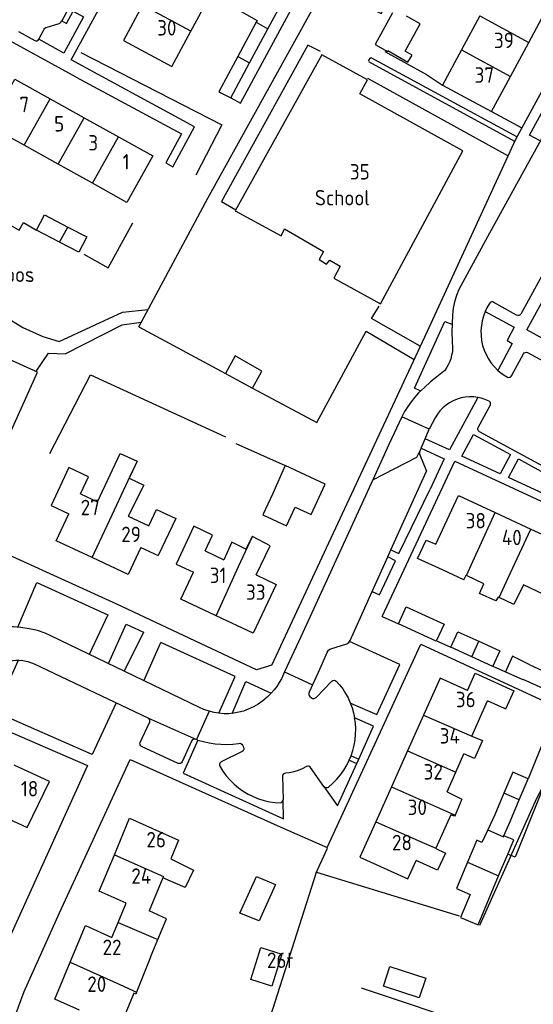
# Model space of a CAD drawing. Header units: metres. Extents: x 233829 to 239427, y 444283 to 448222.
# Tile 78 of 171: x 236494 to 236577, y 445140 to 445300. Entities that reach past the tile are written whole.
import ezdxf

# ---------------------------------------------------------------- set-up
doc = ezdxf.new("R2010")
doc.units = ezdxf.units.M
doc.header["$MEASUREMENT"] = 0
for name, color, linetype in [('BIJGEBOUW', 4, 'Continuous'), ('DAKRAND', 4, 'Continuous'), ('DAKRAND-BYG', 4, 'Continuous'), ('FUNKTIEAAND', 253, 'Continuous'), ('HEG', 253, 'Continuous'), ('HEK', 253, 'Continuous'), ('HOOFDGEBOUW', 4, 'Continuous'), ('HUISNUMMER', 253, 'Continuous'), ('KANTVERH', 253, 'Continuous'), ('RASTER', 253, 'Continuous'), ('TUSSENMUUR', 253, 'Continuous')]:
    doc.layers.add(name, color=color, linetype=linetype)
doc.styles.get("Standard").update_dxf_attribs({"font": 'iso.shx'})

msp = doc.modelspace()

# ---------------------------------------------------------------- linework, layer by layer
at = {"layer": 'BIJGEBOUW'}
for p, q in [((236568.47, 445198.95), (236571.89, 445197.39)), ((236571.89, 445197.39), (236570.77, 445194.92)), ((236576.73, 445195.15), (236579.96, 445193.67)), ((236578.89, 445191.31), (236575.65, 445192.78)), ((236572.55, 445174.33), (236571.06, 445170.84)), ((236573.56, 445169.77), (236575.05, 445173.24))]:
    msp.add_line(p, q, dxfattribs=at)
for points in [[(236562.84, 445201.73), (236561.58, 445198.97), (236555.43, 445201.79), (236556.7, 445204.54), (236562.84, 445201.73)], [(236567.32, 445196.46), (236563.93, 445197.99), (236565.07, 445200.49), (236568.47, 445198.95)], [(236570.77, 445194.92), (236570.75, 445194.89), (236567.32, 445196.46)], [(236575.05, 445173.24), (236576.5, 445176.65), (236574, 445177.72), (236572.55, 445174.33)]]:
    msp.add_lwpolyline(points, dxfattribs=at)
at = {"layer": 'DAKRAND'}
for p, q in [((236566.46, 445209.62), (236566.4, 445209.65)), ((236515.23, 445147.77), (236512.97, 445142.09))]:
    msp.add_line(p, q, dxfattribs=at)
for points in [[(236506.61, 445221.55), (236510.32, 445229.39), (236513.06, 445228.17), (236512.3, 445226.51)], [(236512.3, 445226.51), (236511.78, 445225.4), (236514.12, 445224.26), (236511.61, 445219.21)], [(236531.75, 445215.92), (236531.69, 445215.95), (236530.71, 445213.86), (236528.43, 445215.03), (236527.14, 445212.15)], [(236532.36, 445209.7), (236534.63, 445214.43), (236531.75, 445215.92)], [(236562.61, 445210.52), (236558.54, 445212.38), (236559.96, 445215.36), (236561.53, 445214.67)], [(236571.77, 445206.04), (236571.59, 445206.13), (236571.26, 445205.52), (236568.6, 445206.7), (236569.28, 445208.26), (236566.46, 445209.62)], [(236575.74, 445208.08), (236574.16, 445204.89), (236571.77, 445206.04)], [(236567.36, 445183.6), (236569.08, 445182.85), (236567.8, 445179.96), (236566.06, 445180.69)], [(236563.32, 445174.57), (236565.71, 445173.36), (236564.62, 445170.76)], [(236564.62, 445170.76), (236564.55, 445170.59), (236563.96, 445170.8), (236561.5, 445165.4)], [(236561.5, 445165.4), (236561.48, 445165.37), (236563.08, 445164.63), (236561.76, 445161.86), (236558.32, 445163.4)], [(236518.5, 445163.71), (236522.21, 445161.85), (236520.83, 445159.05), (236517.23, 445160.64)], [(236512.97, 445142.09), (236512.84, 445141.76), (236512.51, 445141.9), (236510.24, 445136.39)]]:
    msp.add_lwpolyline(points, dxfattribs=at)
at = {"layer": 'DAKRAND-BYG'}
for p, q in [((236534.27, 445298.24), (236537.25, 445303.78)), ((236532.34, 445299.28), (236529.36, 445293.73)), ((236532.5, 445299.58), (236532.34, 445299.28)), ((236531.28, 445292.7), (236534.27, 445298.24)), ((236500.46, 445263.65), (236496.73, 445265.61)), ((236503.57, 445262.02), (236500.46, 445263.65)), ((236571.06, 445170.84), (236569.93, 445168.38)), ((236572.55, 445167.43), (236573.56, 445169.77)), ((236571.68, 445160.92), (236573.17, 445164.44))]:
    msp.add_line(p, q, dxfattribs=at)
for points in [[(236535.05, 445304.33), (236532.43, 445305.74), (236529.92, 445301.04), (236532.5, 445299.58)], [(236554.45, 445300.83), (236551.64, 445295.66), (236553.67, 445294.56), (236553.74, 445294.69)], [(236553.74, 445294.69), (236556.99, 445292.82), (236557.68, 445293.97), (236556.55, 445294.58), (236558.94, 445299.02), (236556.77, 445300.25)], [(236529.36, 445293.73), (236526.3, 445288.03), (236528.23, 445287.03), (236531.28, 445292.7)], [(236496.73, 445265.61), (236498.02, 445268.09), (236501.83, 445266.09)], [(236501.83, 445266.09), (236504.87, 445264.49), (236503.57, 445262.02)], [(236531.79, 445240), (236533.3, 445242.76), (236528.98, 445245.23), (236527.39, 445242.36)], [(236527.39, 445242.36), (236529.15, 445241.41), (236531.79, 445240)], [(236537.09, 445227.44), (236535.04, 445222.92), (236533.44, 445219.44), (236537.29, 445217.66), (236538.7, 445220.7), (236541.29, 445219.51), (236543.53, 445224.42), (236537.09, 445227.44)], [(236576.73, 445195.15), (236573.93, 445196.53), (236572.81, 445194)], [(236572.81, 445194), (236575.63, 445192.74), (236575.65, 445192.78)], [(236569.93, 445168.38), (236568.99, 445166.36), (236568.16, 445166.73), (236566.65, 445163.14)], [(236573.17, 445164.44), (236574.14, 445166.76), (236572.55, 445167.43)], [(236566.65, 445163.14), (236564.85, 445158.87), (236567.09, 445157.92), (236565.52, 445154.2), (236568.35, 445153.01), (236571.68, 445160.92)], [(236535.48, 445159.52), (236532.83, 445153.67), (236529.71, 445154.87), (236532.41, 445160.83), (236535.48, 445159.52)], [(236536.54, 445148.23), (236534.92, 445143.08), (236531.52, 445144.15), (236533.14, 445149.3), (236536.54, 445148.23)], [(236558.81, 445141.14), (236553.01, 445143.03), (236554.05, 445146.23), (236559.86, 445144.34), (236558.81, 445141.14)]]:
    msp.add_lwpolyline(points, dxfattribs=at)
at = {"layer": 'HEG'}
for points in [[(236503.9, 445294.41), (236526.8, 445282.66), (236522.59, 445274.5)], [(236504.4, 445261.72), (236508.38, 445259.48), (236512.34, 445266.75)], [(236498.88, 445229.37), (236505.49, 445242.15), (236527.38, 445232.1)], [(236568.65, 445152.96), (236577.91, 445173.55), (236585.41, 445187.64)]]:
    msp.add_lwpolyline(points, dxfattribs=at)
at = {"layer": 'HEK'}
msp.add_line((236542.11, 445161.44), (236543.91, 445165.41), dxfattribs=at)
for points in [[(236491.67, 445266.87), (236493.94, 445265.59), (236494.62, 445266.85), (236496.73, 445265.61)], [(236527.2, 445114.73), (236542.15, 445161.54), (236565.28, 445154.46)]]:
    msp.add_lwpolyline(points, dxfattribs=at)
at = {"layer": 'HOOFDGEBOUW'}
for p, q in [((236521.77, 445297.82), (236524.75, 445303.36)), ((236576.59, 445296.03), (236579.56, 445301.55)), ((236568.63, 445300.32), (236565.65, 445294.79)), ((236573.61, 445290.51), (236576.59, 445296.03)), ((236498.92, 445286.9), (236504.48, 445283.81)), ((236504.48, 445283.81), (236510.02, 445280.74)), ((236510.02, 445280.74), (236515.59, 445277.66)), ((236500.25, 445276.27), (236494.71, 445279.34)), ((236505.8, 445273.19), (236500.25, 445276.27)), ((236503.85, 445222.84), (236506.61, 445221.55)), ((236571.15, 445219.84), (236576.93, 445217.15)), ((236511.61, 445219.21), (236514.94, 445217.66)), ((236576.93, 445217.15), (236582.53, 445214.55)), ((236513.66, 445214.17), (236516.49, 445212.84)), ((236524.07, 445213.59), (236527.14, 445212.15)), ((236566.07, 445208.92), (236562.61, 445210.52)), ((236532.36, 445209.7), (236535.61, 445208.18)), ((236566.07, 445208.92), (236566.4, 445209.65)), ((236578.92, 445206.6), (236575.74, 445208.08)), ((236567.36, 445183.6), (236569.91, 445189.28)), ((236572.67, 445188.04), (236569.91, 445189.28)), ((236559.52, 445186.97), (236556.92, 445181.18)), ((236556.92, 445181.18), (236554.32, 445175.36)), ((236564.74, 445177.75), (236566.06, 445180.69)), ((236498.82, 445176.25), (236493.13, 445178.86)), ((236563.32, 445174.57), (236564.74, 445177.75)), ((236554.32, 445175.36), (236551.77, 445169.68)), ((236519.76, 445166.73), (236518.5, 445163.71)), ((236517.23, 445160.64), (236514.99, 445155.24)), ((236509.97, 445153.39), (236511.28, 445156.53)), ((236508.97, 445150.97), (236509.97, 445153.39)), ((236515.23, 445147.77), (236516.4, 445150.61))]:
    msp.add_line(p, q, dxfattribs=at)
for points in [[(236513.9, 445302.05), (236510.83, 445296.33), (236518.69, 445292.1), (236521.77, 445297.82)], [(236565.65, 445294.79), (236562.58, 445289.1), (236570.54, 445284.81), (236573.61, 445290.51)], [(236565.88, 445278.45), (236549.16, 445287.67), (236550.42, 445289.95), (236543.02, 445294.03), (236528.98, 445268.71), (236536.4, 445264.66), (236536.97, 445265.81), (236543.3, 445262.12), (236542.58, 445260.81), (236543.79, 445260.09), (236544.32, 445260.72), (236545.98, 445259.78), (236544.97, 445257.83), (236552.51, 445253.66), (236565.88, 445278.45)], [(236494.71, 445279.34), (236489, 445282.5), (236493.19, 445290.07), (236498.92, 445286.9)], [(236515.59, 445277.66), (236511.4, 445270.09), (236505.8, 445273.19)], [(236503.85, 445222.84), (236505.16, 445225.63), (236501.99, 445227.11), (236499.12, 445220.96), (236501.97, 445219.63)], [(236561.53, 445214.67), (236565.2, 445222.59), (236571.15, 445219.84)], [(236505.74, 445212.51), (236499.92, 445215.23), (236501.97, 445219.63)], [(236514.94, 445217.66), (236516.2, 445220.33), (236519.31, 445218.88), (236516.49, 445212.84)], [(236524.07, 445213.59), (236525.28, 445216.17), (236522.25, 445217.6), (236519.37, 445211.45), (236522.18, 445210.13)], [(236513.66, 445214.17), (236511.6, 445209.77), (236505.74, 445212.51)], [(236525.87, 445203.1), (236520.14, 445205.79), (236522.18, 445210.13)], [(236535.61, 445208.18), (236531.9, 445200.27), (236525.87, 445203.1)], [(236566.64, 445190.98), (236562.2, 445192.97), (236559.52, 445186.97)], [(236566.64, 445190.98), (236567.89, 445193.77), (236574.17, 445190.95), (236572.83, 445187.97), (236572.67, 445188.04)], [(236492.06, 445170.22), (236495.24, 445168.76), (236498.82, 445176.25)], [(236509.36, 445164.36), (236511.81, 445170.26), (236519.76, 445166.73)], [(236551.77, 445169.68), (236549.2, 445163.94), (236556.99, 445160.45), (236558.32, 445163.4)], [(236511.28, 445156.53), (236506.92, 445158.47), (236509.36, 445164.36)], [(236516.4, 445150.61), (236517.81, 445153.99), (236514.99, 445155.24)], [(236502.17, 445146.92), (236504.65, 445152.89), (236508.97, 445150.97)], [(236503.72, 445139.14), (236499.69, 445140.93), (236502.17, 445146.92)]]:
    msp.add_lwpolyline(points, dxfattribs=at)
at = {"layer": 'KANTVERH'}
for p, q in [((236508.92, 445314.52), (236500.85, 445299.52)), ((236493.82, 445297.77), (236496.44, 445296.32)), ((236497.12, 445296.54), (236497.87, 445297.97)), ((236498.44, 445298.51), (236500.25, 445299.04)), ((236574.32, 445279.97), (236550.62, 445292.87)), ((236550.41, 445290.24), (236573.25, 445277.65)), ((236570.54, 445284.81), (236575.48, 445282.16)), ((236517.69, 445276.49), (236518.83, 445275.86)), ((236570.2, 445253.72), (236569.79, 445252.98)), ((236574.6, 445251.81), (236570.89, 445253.88)), ((236569.79, 445252.98), (236569.52, 445252.42)), ((236513.32, 445249.91), (236527.39, 445242.36)), ((236573.8, 445241.99), (236575.71, 445245.56)), ((236576.36, 445245.74), (236586.49, 445240.26)), ((236531.79, 445240), (236542.19, 445234.42)), ((236568.39, 445233.6), (236570.33, 445237.17)), ((236570.13, 445237.85), (236569.86, 445237.97)), ((236560.43, 445233.33), (236555.98, 445235.35)), ((236561.4, 445235.15), (236560.43, 445233.33)), ((236559.8, 445231.76), (236560.43, 445233.33)), ((236580.86, 445226.27), (236568.6, 445232.9)), ((236559.1, 445230.27), (236559.8, 445231.76)), ((236558.95, 445229.91), (236558.9, 445229.75)), ((236558.93, 445229.16), (236559.98, 445226.52)), ((236559.1, 445230.27), (236558.95, 445229.91)), ((236554.23, 445213.79), (236559.98, 445226.52)), ((236551.29, 445225.13), (236539.61, 445199.7)), ((236553.71, 445212.64), (236554.23, 445213.79)), ((236551.18, 445207.02), (236553.71, 445212.64)), ((236547.59, 445199.08), (236551.18, 445207.02)), ((236552.82, 445202.96), (236555.43, 445201.79)), ((236514.16, 445192.56), (236516.89, 445198.78)), ((236539.61, 445199.7), (236536.98, 445194)), ((236547.52, 445198.94), (236547.59, 445199.08)), ((236561.6, 445199.03), (236563.93, 445197.98)), ((236544.47, 445197.73), (236547.07, 445198.56)), ((236536.98, 445194), (236536.46, 445192.89)), ((236536.98, 445194), (236541.51, 445191.91)), ((236570.77, 445194.92), (236572.81, 445194)), ((236542.07, 445189.82), (236544.66, 445192.49)), ((236545.35, 445192.49), (236545.89, 445191.91)), ((236541.51, 445191.91), (236540.95, 445190.69)), ((236541.09, 445190.02), (236541.35, 445189.8)), ((236524.74, 445187.62), (236522.69, 445183.01)), ((236524.74, 445187.62), (236523.88, 445187.9)), ((236514.89, 445186.5), (236522.69, 445183.01)), ((236513.56, 445182.53), (236515.09, 445185.88)), ((236522.69, 445183.01), (236522.5, 445183.07)), ((236522.89, 445182.95), (236522.69, 445183.01)), ((236519.71, 445179.17), (236513.78, 445181.89)), ((236521.86, 445182.77), (236520.34, 445179.39)), ((236530.12, 445182.14), (236530.3, 445181.77)), ((236530.09, 445181.1), (236526.69, 445179.39)), ((236547.47, 445179.69), (236547.76, 445180.4)), ((236547.47, 445179.69), (236548.67, 445179.16)), ((236547.76, 445180.4), (236548.99, 445179.86)), ((236548.67, 445179.16), (236548.99, 445179.86)), ((236526.47, 445178.72), (236526.96, 445177.92)), ((236540.52, 445178.68), (236539.83, 445178.28)), ((236543.36, 445175.42), (236541.17, 445178.51)), ((236536.64, 445177.14), (236536.74, 445173.27)), ((236537.76, 445177.65), (236537.1, 445177.59)), ((236535.47, 445172.8), (236536.26, 445172.76)), ((236549.4, 445142.78), (236589.7, 445129.39))]:
    msp.add_line(p, q, dxfattribs=at)
for points in [[(236534.91, 445195.09), (236560.08, 445249.12), (236574.49, 445280.34), (236597.93, 445323.46), (236574.55, 445336.57)], [(236513.32, 445249.91), (236524.52, 445270.79), (236543.6, 445305.27), (236552.63, 445300.72), (236568.52, 445330.18)], [(236518.83, 445275.86), (236522.37, 445282.33), (236502.33, 445293.17), (236517.97, 445321.84), (236540.63, 445309.99), (236540.28, 445309.4)], [(236503.17, 445290.37), (236490.05, 445297.5), (236484.97, 445296.91), (236497.19, 445319.68)], [(236528.23, 445287.03), (236529.83, 445286.18), (236543.04, 445310.6), (236531.9, 445316.5)], [(236500.85, 445299.52), (236501.62, 445299.11), (236502.65, 445301.06), (236504.34, 445300.15), (236501.17, 445294.3), (236497.12, 445296.54)], [(236500.25, 445299.04), (236500.49, 445299.14), (236500.7, 445299.3), (236500.85, 445299.52)], [(236534.91, 445195.09), (236532.43, 445194.31), (236509.75, 445204.96), (236485, 445216.22), (236496.9, 445242.56), (236492.34, 445244.61), (236481.53, 445220.6), (236473.83, 445203.53), (236471.44, 445202.74), (236442.02, 445215.71), (236420.14, 445225.51), (236397.17, 445235.97), (236399.46, 445255.53), (236400.99, 445267.75), (236402.88, 445284.49), (236404.47, 445298.25)], [(236497.87, 445297.97), (236497.96, 445298.15), (236498.09, 445298.31), (236498.26, 445298.43), (236498.44, 445298.51)], [(236496.44, 445296.32), (236496.63, 445296.27), (236496.82, 445296.29), (236496.99, 445296.39), (236497.12, 445296.54)], [(236542.82, 445294.54), (236540.74, 445295.59), (236526.75, 445270.24), (236529.08, 445268.9)], [(236553.25, 445294.56), (236560, 445290.8), (236562.58, 445289.1)], [(236550.57, 445293.02), (236550.97, 445293.57), (236574.7, 445280.73)], [(236578.43, 445280.05), (236576.7, 445280.98), (236583.19, 445292.89)], [(236585, 445291.93), (236570.2, 445265.09), (236565.21, 445255.97)], [(236503.17, 445290.37), (236520.23, 445281.19), (236517.69, 445276.49)], [(236599.92, 445239.07), (236598.8, 445237.01), (236576.26, 445249.41), (236586.79, 445268.68), (236597.49, 445288.11), (236620.27, 445275.77), (236618.61, 445272.84)], [(236585.28, 445270.09), (236581.54, 445263.42), (236575.29, 445252)], [(236565.21, 445255.97), (236564.84, 445254.99), (236564.54, 445253.98), (236564.32, 445252.95)], [(236558.99, 445246.77), (236551.08, 445251.29), (236552.33, 445253.29)], [(236570.89, 445253.88), (236570.75, 445253.95), (236570.59, 445253.97), (236570.43, 445253.93), (236570.3, 445253.84), (236570.2, 445253.72)], [(236491.53, 445251.63), (236494.49, 445249.82), (236497.77, 445248.37), (236500.4, 445247.52), (236510.7, 445252.31), (236514.82, 445252.72)], [(236564.2, 445251.85), (236564.13, 445250.43), (236564.1, 445249)], [(236564.32, 445252.95), (236564.25, 445252.41), (236564.2, 445251.85)], [(236569.52, 445252.42), (236569.24, 445251.67), (236569.02, 445250.9), (236568.89, 445250.11), (236568.83, 445249.31), (236568.84, 445248.51), (236568.93, 445247.71), (236569.1, 445246.92), (236569.35, 445246.16), (236569.66, 445245.42), (236570.05, 445244.72), (236570.5, 445244.05), (236571.01, 445243.44), (236571.58, 445242.87)], [(236569.52, 445252.42), (236574.22, 445249.85), (236573.05, 445247.7), (236573.91, 445247.23), (236571.58, 445242.87)], [(236575.29, 445252), (236575.17, 445251.85), (236574.99, 445251.77), (236574.79, 445251.75), (236574.6, 445251.81)], [(236496.75, 445242.81), (236498.65, 445245.64), (236501.38, 445245.53), (236510.64, 445250.27), (236513.73, 445250.68)], [(236558.98, 445239.57), (236558.03, 445240), (236562.99, 445250.81), (236564.08, 445250.33)], [(236542.19, 445234.42), (236550.18, 445249.2), (236557.99, 445244.62)], [(236564.1, 445249), (236564.15, 445247.71), (236564.23, 445246.42)], [(236564.19, 445245.87), (236564.07, 445245.31), (236563.92, 445244.75), (236563.72, 445244.21)], [(236564.23, 445246.42), (236564.23, 445246.15), (236564.19, 445245.87)], [(236575.71, 445245.56), (236575.84, 445245.7), (236576.01, 445245.78), (236576.19, 445245.79), (236576.36, 445245.74)], [(236563.72, 445244.21), (236563.53, 445243.78), (236563.3, 445243.36), (236563.04, 445242.97)], [(236562.75, 445242.67), (236561.68, 445241.83), (236560.62, 445240.98)], [(236563.04, 445242.97), (236562.9, 445242.81), (236562.75, 445242.67)], [(236571.58, 445242.87), (236572.07, 445242.46), (236572.6, 445242.09), (236573.14, 445241.76)], [(236573.14, 445241.76), (236573.33, 445241.72), (236573.52, 445241.75), (236573.68, 445241.84), (236573.8, 445241.99)], [(236560.62, 445240.98), (236559.66, 445240.1), (236558.71, 445239.2)], [(236558.71, 445239.2), (236558.38, 445238.87), (236558.08, 445238.53)], [(236558.08, 445238.53), (236557.49, 445237.78), (236556.94, 445237), (236556.44, 445236.19), (236555.98, 445235.35)], [(236568.33, 445238.47), (236563.71, 445229.96), (236559.8, 445231.76)], [(236568.33, 445238.47), (236567.65, 445238.56), (236566.96, 445238.58), (236566.28, 445238.52), (236565.61, 445238.4), (236564.95, 445238.21), (236564.32, 445237.94), (236563.72, 445237.62), (236563.16, 445237.23), (236562.64, 445236.78), (236562.17, 445236.28), (236561.76, 445235.74), (236561.4, 445235.15)], [(236569.86, 445237.97), (236569.36, 445238.18), (236568.85, 445238.34), (236568.33, 445238.47)], [(236570.33, 445237.17), (236570.39, 445237.32), (236570.4, 445237.47), (236570.35, 445237.63), (236570.26, 445237.76), (236570.13, 445237.85)], [(236555.98, 445235.35), (236553.9, 445230.84), (236551.29, 445225.13)], [(236573.61, 445229.21), (236571.93, 445226.11), (236565.72, 445228.98), (236567.61, 445232.46), (236573.61, 445229.21)], [(236568.6, 445232.9), (236568.47, 445233), (236568.38, 445233.13), (236568.33, 445233.29), (236568.34, 445233.45), (236568.39, 445233.6)], [(236551.29, 445225.13), (236558.42, 445228.79), (236558.9, 445229.75)], [(236558.9, 445229.75), (236558.87, 445229.55), (236558.88, 445229.35), (236558.93, 445229.16)], [(236559.1, 445230.27), (236562.88, 445228.55), (236560.6, 445223.59)], [(236588.78, 445225.84), (236583.35, 445220.86), (236573.31, 445225.49), (236574.92, 445228.5), (236581.66, 445224.82), (236584.54, 445230.01)], [(236552.82, 445202.96), (236564.58, 445228.14), (236599.16, 445212.13), (236623.06, 445198.2)], [(236554.23, 445213.79), (236555.51, 445213.19), (236560.6, 445223.59)], [(236551.18, 445207.02), (236552.36, 445206.49), (236554.94, 445211.97), (236553.71, 445212.64)], [(236493.69, 445201.23), (236496.8, 445208.48), (236508.31, 445203.23), (236505.29, 445196.83)], [(236499.06, 445199.83), (236498.16, 445200.28), (236496.87, 445200.68), (236495.53, 445200.98), (236494.19, 445201.18), (236493, 445201.29), (236491.46, 445201.29), (236489.92, 445201.2), (236488.13, 445200.75), (236485.94, 445199.92), (236483.35, 445198.98), (236480.87, 445198.09), (236478.68, 445197.6), (236476.99, 445197.56), (236475.75, 445197.56), (236474.45, 445197.57), (236473.41, 445197.72), (236472.17, 445197.97), (236470.93, 445198.52)], [(236508.4, 445195.33), (236511.28, 445201.73), (236514.11, 445200.42), (236510.97, 445194.09)], [(236523.88, 445187.9), (236523.17, 445188.23), (236499.06, 445199.83)], [(236526.29, 445187.3), (236528.93, 445193.27), (236516.89, 445198.78)], [(236547.07, 445198.56), (236547.24, 445198.65), (236547.39, 445198.78), (236547.52, 445198.94)], [(236547.67, 445188.94), (236551.93, 445187.09), (236555.65, 445195.19), (236547.52, 445198.94)], [(236486.53, 445137.74), (236484.69, 445133.49), (236490.05, 445131.74), (236493.25, 445138.24), (236494.75, 445142.21), (236500.45, 445154.96), (236502.71, 445159.87), (236511.91, 445179.81), (236536.27, 445168.86), (236543.86, 445165.55), (236551.27, 445181.58), (236559.07, 445198.5)], [(236543.89, 445197.19), (236542.4, 445193.9), (236541.51, 445191.91)], [(236543.89, 445197.19), (236543.99, 445197.37), (236544.12, 445197.53), (236544.29, 445197.65), (236544.47, 445197.73)], [(236559.07, 445198.5), (236581.19, 445188.29), (236576.5, 445176.65)], [(236471.26, 445192.81), (236472.1, 445192.51), (236473.25, 445192.21), (236474.54, 445192), (236475.58, 445191.9), (236476.72, 445191.95), (236478.16, 445191.94), (236479.65, 445192.19), (236480.8, 445192.58), (236482.44, 445193.12), (236484.13, 445193.76), (236485.92, 445194.35), (236487.36, 445194.84), (236492.88, 445195.82), (236493.38, 445195.92), (236493.88, 445195.92), (236494.52, 445195.82), (236495.32, 445195.66), (236496.36, 445195.31)], [(236509.63, 445189), (236505.75, 445180.58), (236489.97, 445187.53), (236493.83, 445195.87)], [(236496.36, 445195.31), (236514.8, 445186.54), (236514.89, 445186.5)], [(236528.45, 445187.26), (236530.69, 445192.45), (236534.8, 445190.53)], [(236536.46, 445192.89), (236536.11, 445192.26), (236535.71, 445191.65), (236535.27, 445191.08), (236534.8, 445190.53)], [(236544.66, 445192.49), (236544.82, 445192.6), (236545.01, 445192.63), (236545.19, 445192.6), (236545.35, 445192.49)], [(236545.89, 445191.91), (236546.4, 445191.23), (236546.86, 445190.51), (236547.27, 445189.77), (236547.62, 445188.99), (236547.92, 445188.19), (236548.16, 445187.38), (236548.33, 445186.54)], [(236534.8, 445190.53), (236534.15, 445189.89), (236533.45, 445189.3), (236532.7, 445188.78), (236531.91, 445188.32), (236531.08, 445187.93)], [(236540.95, 445190.69), (236540.9, 445190.52), (236540.91, 445190.33), (236540.98, 445190.16), (236541.09, 445190.02)], [(236541.35, 445189.8), (236541.52, 445189.7), (236541.71, 445189.66), (236541.9, 445189.71), (236542.07, 445189.82)], [(236582.24, 445189.78), (236584.36, 445188.83), (236574.35, 445163.96), (236573.17, 445164.44)], [(236531.08, 445187.93), (236530.33, 445187.65), (236529.55, 445187.44), (236528.75, 445187.3), (236527.94, 445187.22), (236527.13, 445187.22), (236526.33, 445187.28), (236525.53, 445187.42), (236524.74, 445187.62)], [(236515.09, 445185.88), (236515.13, 445186.05), (236515.11, 445186.23), (236515.02, 445186.39), (236514.89, 445186.5)], [(236547.76, 445180.4), (236548.04, 445181.24), (236548.26, 445182.11), (236548.41, 445182.99), (236548.49, 445183.88), (236548.51, 445184.77), (236548.45, 445185.66), (236548.33, 445186.54)], [(236548.99, 445179.86), (236551.42, 445185.19), (236548.33, 445186.54)], [(236487.2, 445181.6), (236489.08, 445185.69), (236505, 445178.84), (236490.59, 445147.09), (236486.53, 445137.74)], [(236522.89, 445182.95), (236520.52, 445177.59), (236536.78, 445170.18), (236536.74, 445173.27)], [(236522.5, 445183.07), (236522.31, 445183.09), (236522.12, 445183.04), (236521.96, 445182.93), (236521.86, 445182.77)], [(236522.89, 445182.95), (236523.81, 445182.69), (236524.75, 445182.49), (236525.7, 445182.34), (236526.65, 445182.27), (236527.61, 445182.25), (236528.57, 445182.29), (236529.52, 445182.4)], [(236513.78, 445181.89), (236513.63, 445182), (236513.54, 445182.16), (236513.51, 445182.35), (236513.56, 445182.53)], [(236529.52, 445182.4), (236529.7, 445182.42), (236529.87, 445182.38), (236530.02, 445182.28), (236530.12, 445182.14)], [(236530.3, 445181.77), (236530.36, 445181.59), (236530.34, 445181.39), (236530.24, 445181.22), (236530.09, 445181.1)], [(236544.07, 445175.32), (236544.77, 445175.93), (236545.43, 445176.59), (236546.03, 445177.3), (236546.57, 445178.06), (236547.05, 445178.85), (236547.47, 445179.69)], [(236520.34, 445179.39), (236520.23, 445179.24), (236520.08, 445179.14), (236519.89, 445179.12), (236519.71, 445179.17)], [(236526.69, 445179.39), (236526.56, 445179.31), (236526.46, 445179.18), (236526.41, 445179.03), (236526.41, 445178.87), (236526.47, 445178.72)], [(236539.83, 445178.28), (236539.17, 445177.99), (236538.47, 445177.78), (236537.76, 445177.65)], [(236541.17, 445178.51), (236541.04, 445178.64), (236540.87, 445178.71), (236540.69, 445178.73), (236540.52, 445178.68)], [(236543.36, 445175.42), (236545.53, 445172.3), (236548.67, 445179.16)], [(236526.96, 445177.92), (236527.51, 445177.17), (236528.12, 445176.47), (236528.79, 445175.82), (236529.5, 445175.22), (236530.26, 445174.68), (236531.06, 445174.2), (236531.89, 445173.78), (236532.75, 445173.43), (236533.64, 445173.15), (236534.55, 445172.94), (236535.47, 445172.8)], [(236537.1, 445177.59), (236536.93, 445177.55), (236536.79, 445177.45), (236536.69, 445177.31), (236536.64, 445177.14)], [(236543.36, 445175.42), (236543.51, 445175.3), (236543.69, 445175.24), (236543.89, 445175.25), (236544.07, 445175.32)], [(236536.26, 445172.76), (236536.45, 445172.81), (236536.6, 445172.92), (236536.7, 445173.09), (236536.74, 445173.27)]]:
    msp.add_lwpolyline(points, dxfattribs=at)
at = {"layer": 'RASTER'}
msp.add_line((236529.05, 445230.99), (236537.09, 445227.44), dxfattribs=at)
at = {"layer": 'TUSSENMUUR'}
for p, q in [((236521.77, 445297.82), (236513.9, 445302.05)), ((236532.34, 445299.28), (236534.27, 445298.24)), ((236568.63, 445300.32), (236576.59, 445296.03)), ((236565.65, 445294.79), (236573.61, 445290.51)), ((236529.36, 445293.73), (236531.28, 445292.7)), ((236494.71, 445279.34), (236498.92, 445286.9)), ((236500.25, 445276.27), (236504.48, 445283.81)), ((236505.8, 445273.19), (236510.02, 445280.74)), ((236500.46, 445263.65), (236501.83, 445266.09)), ((236509.37, 445220.26), (236512.3, 445226.51)), ((236505.74, 445212.51), (236509.37, 445220.26)), ((236567.51, 445211.9), (236571.15, 445219.84)), ((236573.25, 445209.23), (236576.93, 445217.15)), ((236566.46, 445209.62), (236567.51, 445211.9)), ((236525.87, 445203.1), (236529.47, 445211.06)), ((236571.77, 445206.04), (236573.25, 445209.23)), ((236567.32, 445196.46), (236568.47, 445198.95)), ((236556.92, 445181.18), (236564.74, 445177.75)), ((236554.32, 445175.36), (236562.11, 445171.88)), ((236575.05, 445173.24), (236572.55, 445174.33)), ((236562.11, 445171.88), (236564.62, 445170.76)), ((236551.77, 445169.68), (236559.59, 445166.24)), ((236569.93, 445168.38), (236572.47, 445167.24)), ((236572.47, 445167.24), (236572.55, 445167.43)), ((236559.59, 445166.24), (236561.5, 445165.4)), ((236566.65, 445163.14), (236571.68, 445160.92)), ((236509.97, 445153.39), (236516.4, 445150.61)), ((236502.17, 445146.92), (236510.24, 445143.31)), ((236510.24, 445143.31), (236512.97, 445142.09))]:
    msp.add_line(p, q, dxfattribs=at)
for points in [[(236529.47, 445211.06), (236529.47, 445211.07), (236531.75, 445215.92)], [(236559.52, 445186.97), (236567.36, 445183.58), (236567.36, 445183.6)], [(236509.36, 445164.36), (236517.31, 445160.84), (236517.23, 445160.64)]]:
    msp.add_lwpolyline(points, dxfattribs=at)

# ---------------------------------------------------------------- texts
at = {"layer": 'FUNKTIEAAND'}
for s, p in [('School', (236541.9, 445269.6)), ('bos', (236491.58, 445257.18))]:
    msp.add_text(s, height=2.5, dxfattribs=at).set_placement(p)
at = {"layer": 'HUISNUMMER'}
for s, p in [('30', (236516.31, 445297.13)), ('39', (236570.94, 445295.09)), ('37', (236567.8, 445289.48)), ('7', (236493.96, 445284.7)), ('5', (236499.59, 445281.58)), ('3', (236505.14, 445278.5)), ('1', (236510.7, 445275.42)), ('35', (236547.57, 445273.8)), ('27', (236503.9, 445219.39)), ('38', (236566.35, 445217.25)), ('29', (236510.48, 445215.03)), ('40', (236572.21, 445214.53)), ('31', (236524.83, 445208.4)), ('33', (236530.72, 445205.67)), ('36', (236564.76, 445188.26)), ('34', (236562.14, 445182.37)), ('32', (236559.53, 445176.54)), ('18', (236494.2, 445173.81)), ('30', (236556.94, 445170.79)), ('26', (236514.56, 445165.55)), ('28', (236554.4, 445165.08)), ('24', (236512.11, 445159.65)), ('22', (236507.45, 445148.1)), ('26t', (236534.11, 445146)), ('20', (236504.97, 445142.13))]:
    msp.add_text(s, height=2.5, dxfattribs=at).set_placement(p)

doc.saveas('drawing.dxf')
